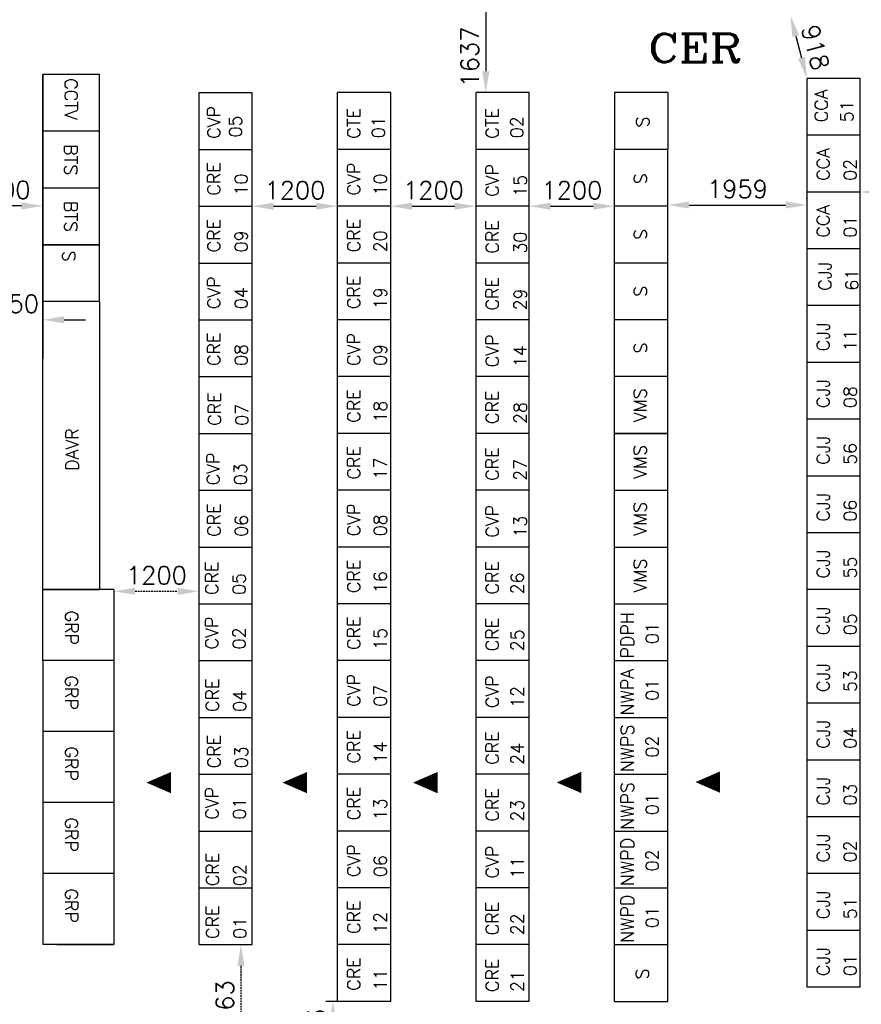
# Model space of a CAD drawing. Extents: x -82582065 to 310651827, y -37687100 to 142977471.
# Tile 63 of 122: x 99301 to 111150, y 40267 to 54135. Entities that reach past the tile are written whole.
import ezdxf

# ---------------------------------------------------------------- set-up
doc = ezdxf.new("R2010")
doc.units = 0
doc.header["$LTSCALE"] = 100
doc.header["$MEASUREMENT"] = 0
doc.linetypes.add('HIDDEN', pattern=[0.375, 0.25, -0.125])
for name, color, linetype in [('CUT', 7, 'Continuous'), ('PNL', 6, 'Continuous'), ('T', 3, 'Continuous'), ('TEXT', 3, 'Continuous'), ('WALLH', 2, 'Continuous')]:
    doc.layers.add(name, color=color, linetype=linetype)
doc.styles.add('ROMANC', font='ROMANC.SHX')
doc.styles.add('ROMANS', font='romans')
doc.dimstyles.new('GS', dxfattribs={"dimscale": 100, "dimtxt": 2.5, "dimasz": 3, "dimexe": 1, "dimexo": 1, "dimgap": 1, "dimtad": 1, "dimdec": 0, "dimzin": 0, "dimdsep": 46, "dimtxsty": 'ROMANS', "dimcen": 0.09, "dimclrd": 4, "dimclre": 8, "dimclrt": 3, "dimadec": 0, "dimazin": 0, "dimtfac": 1, "dimtdec": 0, "dimtofl": 0, "dimtmove": 0, "dimatfit": 3, "dimfxl": 1, "dimtolj": 1, "dimtzin": 0, "dimarcsym": 0})

# ---------------------------------------------------------------- blocks, each defined once
blk = doc.blocks.new('*D349')
at = {"layer": 'Defpoints', "color": 0, "transparency": 16777216}
for p in [(98426, 51513), (98426, 51513), (99626, 51508)]:
    blk.add_point(p, dxfattribs=at)
at = {"layer": 'WALLH', "color": 8, "lineweight": -2, "transparency": 16777216}
blk.add_line((99626, 51608), (99626, 51613), dxfattribs=at)
at = {"layer": 'WALLH', "color": 4, "lineweight": -2, "transparency": 16777216}
blk.add_line((99326, 51513), (98726, 51513), dxfattribs=at)
at = {"layer": 'WALLH', "color": 4, "transparency": 16777216}
for points in [[(98726, 51563), (98726, 51463), (98426, 51513)], [(99326, 51563), (99326, 51463), (99626, 51513)]]:
    blk.add_solid(points, dxfattribs=at)
at = {"layer": 'WALLH', "color": 3, "transparency": 16777216, "insert": (99026, 51738), "char_height": 250, "attachment_point": 5, "style": 'ROMANS'}
blk.add_mtext('\\A1;1200', dxfattribs=at)
blk = doc.blocks.new('*D350')
at = {"layer": 'Defpoints', "color": 0, "transparency": 16777216}
for p in [(99626, 52308), (98876, 52266), (98876, 49908)]:
    blk.add_point(p, dxfattribs=at)
at = {"layer": 'WALLH', "color": 8, "lineweight": -2, "transparency": 16777216}
for p, q in [((98876, 52166), (98876, 49808)), ((99626, 52208), (99626, 49808))]:
    blk.add_line(p, q, dxfattribs=at)
at = {"layer": 'WALLH', "color": 4, "lineweight": -2, "transparency": 16777216}
for p, q in [((98576, 49908), (98276, 49908)), ((99926, 49908), (100226, 49908))]:
    blk.add_line(p, q, dxfattribs=at)
at = {"layer": 'WALLH', "color": 4, "transparency": 16777216}
for points in [[(98576, 49958), (98576, 49858), (98876, 49908)], [(99926, 49958), (99926, 49858), (99626, 49908)]]:
    blk.add_solid(points, dxfattribs=at)
at = {"layer": 'WALLH', "color": 3, "transparency": 16777216, "insert": (99251, 50133), "char_height": 250, "attachment_point": 5, "style": 'ROMANS'}
blk.add_mtext('\\A1;750', dxfattribs=at)
blk = doc.blocks.new('*D351')
at = {"layer": 'Defpoints', "color": 0, "transparency": 16777216}
for p in [(102576, 51508), (103776, 51508), (103776, 51508)]:
    blk.add_point(p, dxfattribs=at)
at = {"layer": 'WALLH', "color": 4, "lineweight": -2, "transparency": 16777216}
blk.add_line((102876, 51508), (103476, 51508), dxfattribs=at)
at = {"layer": 'WALLH', "color": 4, "transparency": 16777216}
for points in [[(102876, 51558), (102876, 51458), (102576, 51508)], [(103476, 51558), (103476, 51458), (103776, 51508)]]:
    blk.add_solid(points, dxfattribs=at)
at = {"layer": 'WALLH', "color": 3, "transparency": 16777216, "insert": (103176, 51733), "char_height": 250, "attachment_point": 5, "style": 'ROMANS'}
blk.add_mtext('\\A1;1200', dxfattribs=at)
blk = doc.blocks.new('*D352')
at = {"layer": 'Defpoints', "color": 0, "transparency": 16777216}
for p in [(104526, 51508), (105726, 51508), (105726, 51508)]:
    blk.add_point(p, dxfattribs=at)
at = {"layer": 'WALLH', "color": 4, "lineweight": -2, "transparency": 16777216}
blk.add_line((104826, 51508), (105426, 51508), dxfattribs=at)
at = {"layer": 'WALLH', "color": 4, "transparency": 16777216}
for points in [[(104826, 51558), (104826, 51458), (104526, 51508)], [(105426, 51558), (105426, 51458), (105726, 51508)]]:
    blk.add_solid(points, dxfattribs=at)
at = {"layer": 'WALLH', "color": 3, "transparency": 16777216, "insert": (105126, 51733), "char_height": 250, "attachment_point": 5, "style": 'ROMANS'}
blk.add_mtext('\\A1;1200', dxfattribs=at)
blk = doc.blocks.new('*D353')
at = {"layer": 'Defpoints', "color": 0, "transparency": 16777216}
for p in [(106476, 51508), (107676, 51508), (107676, 51508)]:
    blk.add_point(p, dxfattribs=at)
at = {"layer": 'WALLH', "color": 4, "lineweight": -2, "transparency": 16777216}
blk.add_line((106776, 51508), (107376, 51508), dxfattribs=at)
at = {"layer": 'WALLH', "color": 4, "transparency": 16777216}
for points in [[(106776, 51558), (106776, 51458), (106476, 51508)], [(107376, 51558), (107376, 51458), (107676, 51508)]]:
    blk.add_solid(points, dxfattribs=at)
at = {"layer": 'WALLH', "color": 3, "transparency": 16777216, "insert": (107076, 51733), "char_height": 250, "attachment_point": 5, "style": 'ROMANS'}
blk.add_mtext('\\A1;1200', dxfattribs=at)
blk = doc.blocks.new('*D356')
at = {"layer": 'Defpoints', "color": 0, "transparency": 16777216}
for p in [(111135, 51708), (112335, 51708), (112335, 51708)]:
    blk.add_point(p, dxfattribs=at)
at = {"layer": 'WALLH', "color": 4, "lineweight": -2, "transparency": 16777216}
blk.add_line((111435, 51708), (112035, 51708), dxfattribs=at)
at = {"layer": 'WALLH', "color": 4, "transparency": 16777216}
for points in [[(111435, 51758), (111435, 51658), (111135, 51708)], [(112035, 51758), (112035, 51658), (112335, 51708)]]:
    blk.add_solid(points, dxfattribs=at)
at = {"layer": 'WALLH', "color": 3, "transparency": 16777216, "insert": (111735, 51933), "char_height": 250, "attachment_point": 5, "style": 'ROMANS'}
blk.add_mtext('\\A1;1200', dxfattribs=at)
blk = doc.blocks.new('*D358')
at = {"layer": 'Defpoints', "color": 0, "transparency": 16777216}
for p in [(110151, 54195), (110385, 53308), (110385, 53308)]:
    blk.add_point(p, dxfattribs=at)
at = {"layer": 'WALLH', "color": 4, "lineweight": -2, "transparency": 16777216}
blk.add_line((110227, 53905), (110309, 53598), dxfattribs=at)
at = {"layer": 'WALLH', "color": 4, "transparency": 16777216}
for points in [[(110276, 53918), (110179, 53892), (110151, 54195)], [(110357, 53611), (110260, 53585), (110385, 53308)]]:
    blk.add_solid(points, dxfattribs=at)
at = {"layer": 'WALLH', "color": 3, "transparency": 16777216, "insert": (110503, 53744), "char_height": 250, "attachment_point": 5, "rotation": 284.8239, "style": 'ROMANS'}
blk.add_mtext('\\A1;918', dxfattribs=at)
blk = doc.blocks.new('*D363')
at = {"layer": 'Defpoints', "color": 0, "transparency": 16777216}
for p in [(105950, 54744), (105863, 53108), (105960, 53108)]:
    blk.add_point(p, dxfattribs=at)
at = {"layer": 'WALLH', "color": 8, "lineweight": -2, "transparency": 16777216}
for p, q in [((105850, 54744), (105763, 54744)), ((105860, 53108), (105763, 53108))]:
    blk.add_line(p, q, dxfattribs=at)
at = {"layer": 'WALLH', "color": 4, "lineweight": -2, "transparency": 16777216}
blk.add_line((105863, 54444), (105863, 53408), dxfattribs=at)
at = {"layer": 'WALLH', "color": 4, "transparency": 16777216}
for points in [[(105813, 54444), (105913, 54444), (105863, 54744)], [(105813, 53408), (105913, 53408), (105863, 53108)]]:
    blk.add_solid(points, dxfattribs=at)
at = {"layer": 'WALLH', "color": 3, "transparency": 16777216, "insert": (105638, 53609), "char_height": 250, "attachment_point": 5, "rotation": 90, "style": 'ROMANS'}
blk.add_mtext('\\A1;1637', dxfattribs=at)
blk = doc.blocks.new('*D370')
at = {"layer": 'Defpoints', "color": 0, "transparency": 16777216}
for p in [(103901, 40308), (103711, 39244), (103898, 39244)]:
    blk.add_point(p, dxfattribs=at)
at = {"layer": 'WALLH', "color": 8, "lineweight": -2, "transparency": 16777216}
for p, q in [((103801, 40308), (103611, 40308)), ((103798, 39244), (103611, 39244))]:
    blk.add_line(p, q, dxfattribs=at)
at = {"layer": 'WALLH', "color": 4, "lineweight": -2, "transparency": 16777216}
blk.add_line((103711, 40008), (103711, 39544), dxfattribs=at)
at = {"layer": 'WALLH', "color": 4, "transparency": 16777216}
for points in [[(103661, 40008), (103761, 40008), (103711, 40308)], [(103661, 39544), (103761, 39544), (103711, 39244)]]:
    blk.add_solid(points, dxfattribs=at)
at = {"layer": 'WALLH', "color": 3, "transparency": 16777216, "insert": (103486, 39776), "char_height": 250, "attachment_point": 5, "rotation": 90, "style": 'ROMANS'}
blk.add_mtext('\\A1;1063', dxfattribs=at)
blk = doc.blocks.new('*D373')
at = {"color": 8, "lineweight": -2, "transparency": 16777216}
for p, q in [((108426, 51592), (108426, 51625)), ((110385, 51611), (110385, 51625))]:
    blk.add_line(p, q, dxfattribs=at)
at = {"color": 4, "lineweight": -2, "transparency": 16777216}
blk.add_line((108726, 51525), (110085, 51525), dxfattribs=at)
at = {"color": 4, "transparency": 16777216}
for points in [[(108726, 51575), (108726, 51475), (108426, 51525)], [(110085, 51575), (110085, 51475), (110385, 51525)]]:
    blk.add_solid(points, dxfattribs=at)
at = {"layer": 'Defpoints', "color": 0, "transparency": 16777216}
for p in [(108426, 51492), (110385, 51525), (110385, 51511)]:
    blk.add_point(p, dxfattribs=at)
at = {"color": 3, "transparency": 16777216, "insert": (109406, 51750), "char_height": 250, "attachment_point": 5, "style": 'ROMANS'}
blk.add_mtext('\\A1;1959', dxfattribs=at)
blk = doc.blocks.new('*D384')
at = {"color": 4, "linetype": 'HIDDEN', "lineweight": -2, "transparency": 16777216}
blk.add_line((100926, 46084), (101526, 46084), dxfattribs=at)
at = {"color": 8, "linetype": 'HIDDEN', "lineweight": -2, "transparency": 16777216}
blk.add_line((100626, 46008), (100626, 45984), dxfattribs=at)
at = {"color": 4, "linetype": 'HIDDEN', "transparency": 16777216}
for points in [[(100926, 46134), (100926, 46034), (100626, 46084)], [(101526, 46134), (101526, 46034), (101826, 46084)]]:
    blk.add_solid(points, dxfattribs=at)
at = {"layer": 'Defpoints', "color": 0, "linetype": 'HIDDEN', "transparency": 16777216}
for p in [(100626, 46108), (101826, 46084), (101826, 46084)]:
    blk.add_point(p, dxfattribs=at)
at = {"color": 3, "linetype": 'HIDDEN', "transparency": 16777216, "insert": (101226, 46309), "char_height": 250, "attachment_point": 5, "style": 'ROMANS'}
blk.add_mtext('\\A1;1200', dxfattribs=at)
blk = doc.blocks.new('*D399')
at = {"layer": 'CUT', "color": 8, "linetype": 'HIDDEN', "lineweight": -2, "transparency": 16777216}
for p, q in [((102301, 41108), (102516, 41108)), ((102297, 39244), (102516, 39244))]:
    blk.add_line(p, q, dxfattribs=at)
at = {"layer": 'CUT', "color": 4, "linetype": 'HIDDEN', "lineweight": -2, "transparency": 16777216}
blk.add_line((102416, 40808), (102416, 39544), dxfattribs=at)
at = {"layer": 'CUT', "color": 4, "linetype": 'HIDDEN', "transparency": 16777216}
for points in [[(102366, 40808), (102466, 40808), (102416, 41108)], [(102366, 39544), (102466, 39544), (102416, 39244)]]:
    blk.add_solid(points, dxfattribs=at)
at = {"layer": 'Defpoints', "color": 0, "linetype": 'HIDDEN', "transparency": 16777216}
for p in [(102201, 41108), (102197, 39244), (102416, 39244)]:
    blk.add_point(p, dxfattribs=at)
at = {"layer": 'CUT', "color": 3, "linetype": 'HIDDEN', "transparency": 16777216, "insert": (102191, 40176), "char_height": 250, "attachment_point": 5, "rotation": 90, "style": 'ROMANS'}
blk.add_mtext('\\A1;1863', dxfattribs=at)

msp = doc.modelspace()

# ---------------------------------------------------------------- linework, layer by layer
at = {"layer": 'PNL'}
for p, q in [((99626, 46164), (99626, 53364)), ((99626, 50164), (99626, 53364)), ((100426, 53364), (99626, 53364)), ((99626, 53364), (99626, 49364)), ((99626, 45108), (99626, 53308)), ((100426, 50164), (100426, 53364)), ((100426, 52564), (99626, 52564)), ((107676, 40308), (107676, 52308)), ((108426, 45908), (108426, 52308)), ((100426, 51764), (99626, 51764)), ((108426, 51508), (107676, 51508)), ((99626, 50964), (100426, 50964)), ((99626, 50964), (100426, 50964)), ((100426, 50964), (99626, 50964)), ((108426, 50708), (107676, 50708)), ((100426, 50164), (99626, 50164)), ((100426, 50164), (100426, 46108)), ((107676, 44364), (107676, 49964)), ((108426, 49908), (107676, 49908)), ((108426, 49108), (107676, 49108)), ((107676, 40308), (107676, 48308)), ((107676, 45908), (107676, 48308)), ((107676, 48308), (108426, 48308)), ((108426, 48308), (107676, 48308)), ((107676, 47508), (108426, 47508)), ((107676, 46708), (108426, 46708)), ((107676, 46708), (108426, 46708)), ((107676, 46708), (108426, 46708)), ((107676, 46708), (108426, 46708)), ((99626, 46108), (100376, 46108)), ((99626, 46108), (100426, 46108)), ((100376, 46108), (99626, 46108)), ((100626, 46108), (99626, 46108)), ((100626, 46108), (100076, 46108)), ((100626, 46108), (100626, 45108)), ((107676, 40308), (107676, 45908)), ((107676, 45908), (108426, 45908)), ((108426, 40308), (108426, 45908)), ((100626, 45108), (99626, 45108)), ((99626, 45108), (99626, 41108)), ((100626, 45108), (100626, 44108)), ((107676, 45108), (108426, 45108)), ((107676, 44308), (108426, 44308)), ((100626, 44108), (99626, 44108)), ((100626, 44108), (100626, 43108)), ((107676, 43508), (108426, 43508)), ((100626, 43108), (99626, 43108)), ((100376, 43108), (99626, 43108)), ((100626, 43108), (99626, 43108)), ((100626, 43108), (100626, 42108)), ((107676, 42708), (108426, 42708)), ((100626, 42108), (99626, 42108)), ((100626, 42108), (100626, 41108)), ((107676, 41908), (108426, 41908)), ((100626, 41108), (99626, 41108)), ((99826, 41108), (100576, 41108)), ((99826, 41108), (100626, 41108)), ((107676, 41108), (108426, 41108)), ((107676, 40308), (108426, 40308))]:
    msp.add_line(p, q, dxfattribs=at)
at = {"layer": 'PNL', "color": 2}
for p, q in [((110385.5, 40508), (110385.5, 53308)), ((111135.5, 53308), (110385.5, 53308)), ((111135.5, 40508), (111135.5, 53308)), ((111135.5, 52508), (110385.5, 52508)), ((111135.5, 51708), (110385.5, 51708)), ((111135.5, 50908), (110385.5, 50908)), ((111135.5, 50108), (110385.5, 50108)), ((111135.5, 49308), (110385.5, 49308)), ((111135.5, 48508), (110385.5, 48508)), ((111135.5, 40508), (111135.5, 48508)), ((111135.5, 47708), (110385.5, 47708)), ((111135.5, 46908), (110385.5, 46908)), ((111135.5, 46108), (110385.5, 46108)), ((111135.5, 45308), (110385.5, 45308)), ((111135.5, 44508), (110385.5, 44508)), ((111135.5, 43708), (110385.5, 43708)), ((111135.5, 42908), (110385.5, 42908)), ((111135.5, 42108), (110385.5, 42108)), ((111135.5, 41308), (110385.5, 41308)), ((111135.5, 40508), (110385.5, 40508))]:
    msp.add_line(p, q, dxfattribs=at)
at = {"layer": 'PNL', "color": 4}
for p, q in [((101826, 41108), (101826, 53108)), ((101826, 53108), (102576, 53108)), ((101826, 53108), (102576, 53108)), ((102576, 41108), (102576, 53108)), ((103776, 41108), (103776, 53108)), ((104526, 53108), (103776, 53108)), ((103776, 40308), (103776, 53108)), ((104526, 53108), (103776, 53108)), ((103776, 41108), (103776, 53108)), ((104526, 41108), (104526, 53108)), ((104526, 40308), (104526, 53108)), ((105726, 40308), (105726, 53108)), ((106476, 53108), (105726, 53108)), ((105726, 40308), (105726, 53108)), ((105726, 40308), (105726, 53108)), ((106476, 53108), (105726, 53108)), ((106476, 40308), (106476, 53108)), ((106476, 40308), (106476, 53108)), ((108426, 53108), (107676, 53108)), ((107676, 53108), (107676, 52308)), ((108426, 53108), (108426, 52308)), ((101826, 52308), (102576, 52308)), ((101826, 52308), (102576, 52308)), ((104526, 52308), (103776, 52308)), ((104526, 52308), (103776, 52308)), ((106476, 52308), (105726, 52308)), ((106476, 52308), (105726, 52308)), ((108426, 52308), (107676, 52308)), ((101826, 51508), (102576, 51508)), ((101826, 51508), (102576, 51508)), ((104526, 51508), (103776, 51508)), ((104526, 51508), (103776, 51508)), ((106476, 51508), (105726, 51508)), ((106476, 51508), (105726, 51508)), ((101826, 50708), (102576, 50708)), ((101826, 50708), (102576, 50708)), ((104526, 50708), (103776, 50708)), ((104526, 50708), (103776, 50708)), ((106476, 50708), (105726, 50708)), ((106476, 50708), (105726, 50708)), ((101826, 49908), (102576, 49908)), ((101826, 49908), (102576, 49908)), ((104526, 49908), (103776, 49908)), ((104526, 49908), (103776, 49908)), ((106476, 49908), (105726, 49908)), ((106476, 49908), (105726, 49908)), ((101826, 49108), (102576, 49108)), ((104526, 49108), (103776, 49108)), ((104526, 49108), (103776, 49108)), ((106476, 49108), (105726, 49108)), ((106476, 49108), (105726, 49108)), ((101826, 48308), (102576, 48308)), ((104526, 48308), (103776, 48308)), ((104526, 48308), (103776, 48308)), ((106476, 48308), (105726, 48308)), ((106476, 48308), (105726, 48308)), ((101826, 47508), (102576, 47508)), ((104526, 47508), (103776, 47508)), ((104526, 47508), (103776, 47508)), ((106476, 47508), (105726, 47508)), ((106476, 47508), (105726, 47508)), ((101826, 46708), (102576, 46708)), ((104526, 46708), (103776, 46708)), ((104526, 46708), (103776, 46708)), ((106476, 46708), (105726, 46708)), ((106476, 46708), (105726, 46708)), ((101826, 45908), (102576, 45908)), ((104526, 45908), (103776, 45908)), ((104526, 45908), (103776, 45908)), ((106476, 45908), (105726, 45908)), ((106476, 45908), (105726, 45908)), ((101826, 45108), (102576, 45108)), ((104526, 45108), (103776, 45108)), ((104526, 45108), (103776, 45108)), ((106476, 45108), (105726, 45108)), ((106476, 45108), (105726, 45108)), ((101826, 44308), (102576, 44308)), ((104526, 44308), (103776, 44308)), ((104526, 44308), (103776, 44308)), ((106476, 44308), (105726, 44308)), ((106476, 44308), (105726, 44308)), ((101826, 43508), (102576, 43508)), ((104526, 43508), (103776, 43508)), ((104526, 43508), (103776, 43508)), ((106476, 43508), (105726, 43508)), ((106476, 43508), (105726, 43508)), ((101826, 42708), (102576, 42708)), ((104526, 42708), (103776, 42708)), ((104526, 42708), (103776, 42708)), ((106476, 42708), (105726, 42708)), ((106476, 42708), (105726, 42708)), ((101826, 41908), (102576, 41908)), ((104526, 41908), (103776, 41908)), ((104526, 41908), (103776, 41908)), ((106476, 41908), (105726, 41908)), ((106476, 41908), (105726, 41908)), ((101826, 41108), (102576, 41108)), ((104526, 41108), (103776, 41108)), ((104526, 41108), (103776, 41108)), ((106476, 41108), (105726, 41108)), ((106476, 41108), (105726, 41108)), ((104526, 40308), (103776, 40308)), ((106476, 40308), (105726, 40308)), ((106476, 40308), (105726, 40308))]:
    msp.add_line(p, q, dxfattribs=at)
at = {"layer": 'TEXT', "ltscale": 101}
for points in [[(108814.3, 43397, 0, 300, 0), (109160.2, 43396.9, 300, 300, 0)], [(106861.3, 43392.2, 0, 300, 0), (107207.2, 43392.2, 300, 300, 0)]]:
    msp.add_lwpolyline(points, format="xyseb", dxfattribs=at)
at = {"layer": 'TEXT', "color": 4, "ltscale": 101}
for points in [[(101085.6, 43389.6, 0, 300, 0), (101431.5, 43389.6, 300, 300, 0)], [(103000.7, 43389.6, 0, 300, 0), (103346.5, 43389.6, 300, 300, 0)], [(104837.8, 43389.6, 0, 300, 0), (105183.6, 43389.6, 300, 300, 0)]]:
    msp.add_lwpolyline(points, format="xyseb", dxfattribs=at)

# ---------------------------------------------------------------- texts
at = {"layer": 'PNL', "style": 'ROMANS'}
for s, rotation, p in [('CCTV', 270, (99934.4, 53309.5)), ('BTS', 270, (99932.1, 52380.9)), ('S', 270, (107950.8, 51970.8)), ('BTS', 270, (99932.1, 51580.9)), ('S', 270, (107950.8, 51187.2)), ('S', 270, (99903.9, 50881)), ('S', 270, (107950.8, 50387.2)), ('S', 270, (107950.8, 49587.2)), ('VMS', 90, (108125.1, 48467.7)), ('DAVR', 90, (100129.7, 47781.5)), ('VMS', 90, (108125.1, 47667.7)), ('VMS', 90, (108125.1, 46867.7)), ('VMS', 90, (108125.1, 46067.7)), ('GRP', 270, (99942.3, 45811.6)), ('PDPH', 90, (107946.1, 45137.6)), ('01', 90, (108296.4, 45341.9)), ('NWPA', 90, (107946.1, 44337.6)), ('GRP', 270, (99940.7, 44898.2)), ('01', 90, (108296.4, 44541.9)), ('NWPS', 90, (107946.1, 43537.6)), ('02', 90, (108296.4, 43741.9)), ('GRP', 270, (99940.7, 43898.2)), ('NWPS', 90, (107946.1, 42726.8)), ('01', 90, (108296.4, 42931)), ('GRP', 270, (99940.7, 42898.2)), ('NWPD', 90, (107946.1, 41935.1)), ('02', 90, (108296.4, 42139.3)), ('GRP', 270, (99940.7, 41898.2)), ('NWPD', 90, (107946.1, 41135.1)), ('01', 90, (108296.4, 41339.3)), ('S', 90, (108155.6, 40618.1))]:
    msp.add_text(s, height=180, rotation=rotation, dxfattribs=at).set_placement(p)
at = {"layer": 'PNL', "color": 2, "style": 'ROMANS'}
for s, p in [('CCA', (110676.3, 52691.3)), ('51', (111036.6, 52691.3)), ('CCA', (110703.7, 51865.6)), ('02', (111083.7, 51865.6)), ('CCA', (110703.7, 51065.6)), ('01', (111083.7, 51065.6)), ('CJJ', (110727.7, 50317.6)), ('61', (111107.7, 50317.6)), ('CJJ', (110703.7, 49465.6)), ('11', (111083.7, 49465.6)), ('CJJ', (110703.7, 48665.6)), ('08', (111083.7, 48665.6)), ('CJJ', (110703.7, 47865.6)), ('56', (111083.7, 47865.6)), ('CJJ', (110703.7, 47065.6)), ('06', (111083.7, 47065.6)), ('CJJ', (110703.7, 46265.6)), ('55', (111083.7, 46265.6)), ('CJJ', (110703.7, 45465.6)), ('05', (111083.7, 45465.6)), ('CJJ', (110703.7, 44665.6)), ('53', (111083.7, 44665.6)), ('CJJ', (110703.7, 43865.6)), ('04', (111083.7, 43865.6)), ('CJJ', (110703.7, 43065.6)), ('03', (111083.7, 43065.6)), ('CJJ', (110703.7, 42265.6)), ('02', (111083.7, 42265.6)), ('CJJ', (110703.7, 41465.6)), ('51', (111083.7, 41465.6)), ('CJJ', (110703.7, 40665.6)), ('01', (111083.7, 40665.6))]:
    msp.add_text(s, height=180, rotation=90, dxfattribs=at).set_placement(p)
at = {"layer": 'PNL', "color": 4, "style": 'ROMANS'}
for s, p in [('CVP', (102124.9, 52458.3)), ('CTE', (104094.2, 52459.2)), ('CTE', (106044.2, 52459.2)), ('05', (102428.7, 52477)), ('01', (104441, 52465.6)), ('02', (106391, 52465.6)), ('S', (108162.2, 52618.4)), ('CRE', (102124.9, 51658.3)), ('CVP', (104094.2, 51659.2)), ('CVP', (106044.2, 51640.4)), ('10', (102509.7, 51658.3)), ('10', (104467.9, 51659.2)), ('15', (106438.6, 51640.4)), ('CRE', (102124.9, 50858.3)), ('CRE', (104094.2, 50859.2)), ('CRE', (104094.2, 50859.2)), ('CRE', (106044.2, 50840.4)), ('CRE', (106044.2, 50840.4)), ('09', (102509.7, 50858.3)), ('20', (104467.9, 50859.2)), ('30', (106438.6, 50840.4)), ('CVP', (102124.9, 50058.3)), ('CRE', (104094.2, 50059.2)), ('CRE', (104094.2, 50059.2)), ('CRE', (106044.2, 50040.4)), ('CRE', (106044.2, 50040.4)), ('04', (102509.7, 50058.3)), ('19', (104467.9, 50059.2)), ('29', (106438.6, 50040.4)), ('CRE', (102124.9, 49258.3)), ('CVP', (104094.2, 49259.2)), ('CVP', (106044.2, 49240.4)), ('08', (102509.7, 49258.3)), ('09', (104467.9, 49259.2)), ('14', (106438.6, 49240.4)), ('CRE', (102135, 48415.2)), ('CRE', (104094.2, 48459.2)), ('CRE', (104094.2, 48459.2)), ('CRE', (106044.2, 48440.4)), ('CRE', (106044.2, 48440.4)), ('07', (102519.8, 48415.2)), ('18', (104467.9, 48459.2)), ('28', (106438.6, 48440.4)), ('CVP', (102115.1, 47578.2)), ('CRE', (104094.2, 47659.2)), ('CRE', (104094.2, 47659.2)), ('CRE', (106044.2, 47640.4)), ('CRE', (106044.2, 47640.4)), ('17', (104467.9, 47659.2)), ('27', (106438.6, 47640.4)), ('03', (102500, 47578.2)), ('CRE', (102127, 46851.3)), ('CVP', (104094.2, 46859.2)), ('CVP', (106044.2, 46840.4)), ('06', (102511.9, 46851.3)), ('08', (104467.9, 46859.2)), ('13', (106438.6, 46840.4)), ('CRE', (102095.4, 46032.7)), ('CRE', (104094.2, 46059.2)), ('CRE', (104094.2, 46059.2)), ('CRE', (106044.2, 46040.4)), ('CRE', (106044.2, 46040.4)), ('16', (104467.9, 46059.2)), ('05', (102480.2, 46032.7)), ('26', (106397.1, 46040.4)), ('CVP', (102095.4, 45266.8)), ('CRE', (104094.2, 45259.2)), ('CRE', (104094.2, 45259.2)), ('CRE', (106044.2, 45240.4)), ('CRE', (106044.2, 45240.4)), ('02', (102480.3, 45266.8)), ('15', (104467.9, 45259.2)), ('25', (106397.1, 45240.4)), ('CRE', (102103.3, 44385.8)), ('CVP', (104094.2, 44459.2)), ('CVP', (106044.2, 44440.4)), ('07', (104467.9, 44459.2)), ('12', (106397.1, 44440.4)), ('04', (102488.1, 44385.8)), ('CRE', (104094.2, 43659.2)), ('CRE', (104094.2, 43659.2)), ('CRE', (102127, 43591.6)), ('CRE', (106044.2, 43640.4)), ('CRE', (106044.2, 43640.4)), ('03', (102511.9, 43591.6)), ('14', (104467.9, 43659.2)), ('24', (106397.1, 43640.4)), ('CVP', (102099.3, 42869.1)), ('CRE', (104094.2, 42859.2)), ('CRE', (104094.2, 42859.2)), ('CRE', (106044.2, 42840.4)), ('CRE', (106044.2, 42840.4)), ('01', (102484.2, 42869.1)), ('13', (104467.9, 42859.2)), ('23', (106397.1, 42840.4)), ('CVP', (104094.2, 42059.2)), ('CVP', (106044.2, 42040.4)), ('CRE', (102106.7, 41931.2)), ('06', (104467.9, 42059.2)), ('11', (106397.1, 42040.4)), ('02', (102491.6, 41931.2)), ('CRE', (102106.7, 41188.2)), ('CRE', (104094.2, 41259.2)), ('CRE', (104094.2, 41259.2)), ('CRE', (106044.2, 41240.4)), ('CRE', (106044.2, 41240.4)), ('12', (104467.9, 41259.2)), ('22', (106397.1, 41240.4)), ('01', (102491.6, 41188.2)), ('CRE', (104094.2, 40459.2)), ('CRE', (104094.2, 40459.2)), ('CRE', (106044.2, 40440.4)), ('CRE', (106044.2, 40440.4)), ('11', (104467.9, 40459.2)), ('21', (106397.1, 40440.4))]:
    msp.add_text(s, height=180, rotation=90, dxfattribs=at).set_placement(p)
at = {"layer": 'T', "style": 'ROMANC', "width": 1.2}
msp.add_text('CER', height=400, dxfattribs=at).set_placement((108150.7, 53536.9))

# ---------------------------------------------------------------- dimensions: what is measured, and where the dimension line sits
dim = msp.add_linear_dim(base=(110385.476, 51524.9127), p1=(108426, 51491.5794), p2=(110385.476, 51510.8777), dimstyle='GS')
dim.commit()
dim.dimension.update_dxf_attribs({"geometry": '*D373', "text_midpoint": (109405.738, 51749.9127)})
at = {"linetype": 'HIDDEN'}
dim = msp.add_linear_dim(base=(101826, 46084), p1=(100626, 46108), p2=(101826, 46084), dimstyle='GS', dxfattribs=at)
dim.commit()
dim.dimension.update_dxf_attribs({"geometry": '*D384', "text_midpoint": (101226, 46309)})
at = {"layer": 'CUT', "linetype": 'HIDDEN'}
dim = msp.add_linear_dim(base=(102416, 39244.4943), p1=(102201, 41107.9641), p2=(102197, 39244.4943), angle=90, dimstyle='GS', dxfattribs=at)
dim.commit()
dim.dimension.update_dxf_attribs({"geometry": '*D399', "text_midpoint": (102416, 40176.2292), "dimtype": 160})
at = {"layer": 'WALLH'}
for base, p1, p2, angle, picture, middle, dimtype in [((105863.1266, 53107.9641), (105949.6543, 54744.4933), (105960.4702, 53107.9641), 90, '*D363', (105863.1266, 53608.7849), 160), ((110385.5, 53308), (110150.7, 54195), (110385.5, 53308), 284.82393, '*D358', (110285.3, 53686.6), 161)]:
    dim = msp.add_linear_dim(base=base, p1=p1, p2=p2, angle=angle, dimstyle='GS', dxfattribs=at)
    dim.commit()
    dim.dimension.update_dxf_attribs({"geometry": picture, "text_midpoint": middle, "dimtype": dimtype})
dim = msp.add_linear_dim(base=(98875.8, 49908), p1=(99626, 52308), p2=(98875.8, 52266.5), dimstyle='GS', dxfattribs=at)
dim.commit()
dim.dimension.update_dxf_attribs({"geometry": '*D350', "text_midpoint": (99250.9, 49908), "dimtype": 160})
for base, p1, p2, picture, middle in [((112335.5, 51708), (111135.5, 51708), (112335.5, 51708), '*D356', (111735.5, 51933)), ((98426.4676, 51513.1203), (99626, 51507.9641), (98426.4676, 51513.1203), '*D349', (99026.2338, 51738.1203)), ((103776, 51508), (102576, 51508), (103776, 51508), '*D351', (103176, 51733)), ((105726, 51508), (104526, 51508), (105726, 51508), '*D352', (105126, 51733)), ((107676, 51508), (106476, 51508), (107676, 51508), '*D353', (107076, 51733))]:
    dim = msp.add_linear_dim(base=base, p1=p1, p2=p2, dimstyle='GS', dxfattribs=at)
    dim.commit()
    dim.dimension.update_dxf_attribs({"geometry": picture, "text_midpoint": middle})
dim = msp.add_linear_dim(base=(103711.4629, 39244.4856), p1=(103901, 40307.9641), p2=(103897.8347, 39244.4856), angle=90, dimstyle='GS', dxfattribs=at)
dim.commit()
dim.dimension.update_dxf_attribs({"geometry": '*D370', "text_midpoint": (103486.4629, 39776.2249)})

doc.saveas('drawing.dxf')
